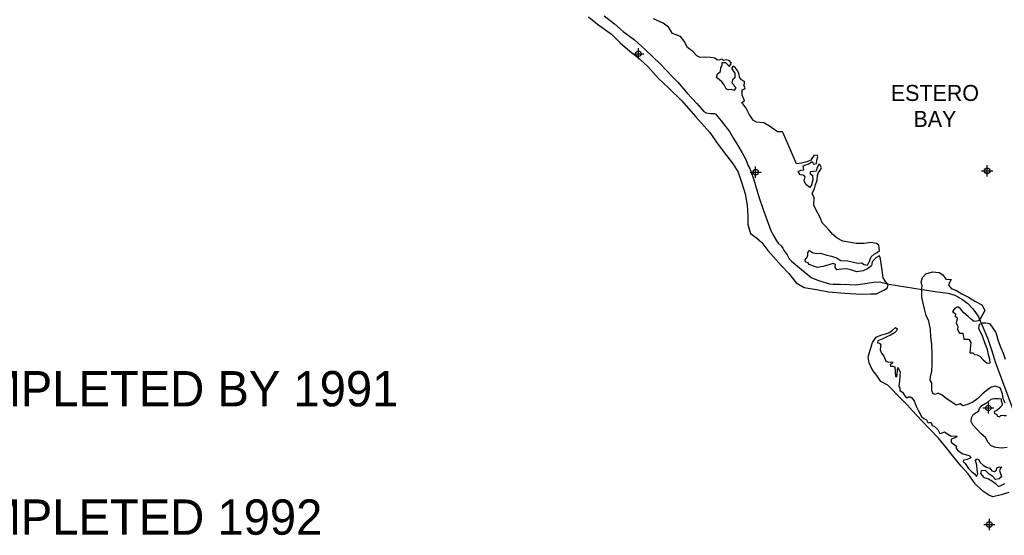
# Model space of a CAD drawing. Extents: x 136693 to 413893, y 707796 to 905796.
# Tile 3 of 70: x 171977 to 216188, y 742307 to 765480. Entities that reach past the tile are written whole.
import ezdxf
from ezdxf.enums import TextEntityAlignment as Align

# ---------------------------------------------------------------- set-up
doc = ezdxf.new("R2010")
doc.units = 0
doc.header["$LTSCALE"] = 2000
doc.header["$PDMODE"] = 34
doc.header["$PDSIZE"] = 250
for name, color, linetype in [('MAJROADS', 9, 'CONTINUOUS'), ('SEC', 2, 'CONTINUOUS'), ('TEXT', 7, 'CONTINUOUS'), ('WATER', 4, 'CONTINUOUS')]:
    doc.layers.add(name, color=color, linetype=linetype)

msp = doc.modelspace()

# ---------------------------------------------------------------- linework, layer by layer
at = {"layer": 'MAJROADS', "color": 0}
msp.add_lwpolyline([(198218, 765652), (198684, 765288), (199075, 764942), (199576, 764578), (200083, 764121), (200740, 763496), (201297, 762897), (201522, 762669), (201945, 762172), (202386, 761707), (202594, 761471), (202702, 761353), (202802, 761294), (202994, 761267), (203170, 761266), (203237, 761232), (203328, 761114), (203478, 760937), (203677, 760659), (203843, 760448), (204025, 760145), (204224, 759833), (204422, 759497), (204588, 759202), (204694, 758917), (204769, 758790), (204900, 758412), (204941, 758286), (205170, 757522), (205367, 756951), (205605, 756295), (205703, 756010), (205802, 755825), (205951, 755572), (206034, 755429), (206176, 755311), (206242, 755210), (206308, 755092), (206432, 754907), (206523, 754738), (206640, 754629), (206806, 754477), (207514, 753901), (207840, 753765), (208333, 753610), (208509, 753592), (208827, 753598), (209221, 753579), (209497, 753568), (209841, 753607), (210319, 753679), (210588, 753702), (211006, 753590), (212495, 753353), (213182, 753255), (213667, 753193), (213968, 753107), (214310, 752903), (214552, 752726), (214760, 752498), (214909, 752304), (215025, 752119), (215198, 751740), (215445, 751135), (215650, 750547), (215781, 750110), (216964, 746934)], dxfattribs=at)
at = {"layer": 'SEC', "color": 0}
for p in [(199757, 763949), (205023, 758625), (215421, 758686), (215472, 748029), (215519, 742792)]:
    msp.add_point(p, dxfattribs=at)
at = {"layer": 'WATER', "color": 0}
for points in [[(197511, 765610), (197919, 765272), (198552, 764832), (198935, 764445), (199376, 764065), (199701, 763811), (200176, 763373), (200658, 762842), (201107, 762420), (201715, 761839), (202329, 761123), (202961, 760415), (203293, 759927), (203708, 759372), (204015, 758993), (204239, 758623), (204419, 758086), (204559, 757649), (204639, 757147), (204678, 756669), (204667, 756275), (204798, 755864), (205065, 755670), (205298, 755459), (205564, 755114), (205821, 754819), (206162, 754432), (206511, 754078), (206835, 753657), (207202, 753437), (207762, 753349), (208298, 753254), (209034, 753190), (209754, 753143), (210173, 753166), (210457, 753155), (210785, 753329), (210928, 753412), (210971, 753562), (210855, 753714), (210747, 753882), (210699, 754226), (210659, 754527), (210635, 754737), (210578, 754863), (210426, 754772), (210258, 754605), (210223, 754421), (210046, 754289), (209845, 754189), (209568, 754141), (209301, 754243), (209100, 754286), (208874, 754263), (208673, 754239), (208598, 754357), (208616, 754482), (208507, 754517), (208306, 754459), (208062, 754386), (207794, 754345), (207627, 754405), (207427, 754473), (207377, 754549), (207260, 754583), (207244, 754684), (207337, 754801), (207362, 754901), (207372, 755018), (207439, 755101), (207581, 755017), (207748, 754974), (207932, 754989), (208225, 754895), (208434, 754852), (208651, 754775), (208851, 754657), (209169, 754638), (209412, 754578), (209613, 754534), (209772, 754550), (209897, 754474), (210039, 754448), (210132, 754623), (210217, 754823), (210352, 754948), (210487, 755014), (210579, 755114), (210556, 755340), (210456, 755416), (210196, 755460), (209895, 755428), (209543, 755414), (208941, 755527), (208682, 755654), (208491, 755831), (208316, 756042), (208150, 756219), (208008, 756345), (207935, 756555), (207810, 756790), (207686, 757034), (207629, 757143), (207648, 757470), (207565, 757680), (207659, 757872), (207718, 758055), (207778, 758264), (207805, 758474), (207848, 758607), (207915, 758716), (207975, 758824), (207917, 758942), (207859, 758992), (207774, 758792), (207739, 758667), (207614, 758651), (207488, 758643), (207454, 758576), (207571, 758484), (207586, 758282), (207534, 758057), (207458, 757940), (207283, 758075), (207209, 758235), (207252, 758410), (207152, 758486), (207026, 758504), (206927, 758655), (207053, 758721), (207187, 758729), (207155, 758905), (207390, 758996), (207566, 759112), (207624, 758986), (207750, 759018), (207776, 759160), (207811, 759311), (207778, 759395), (207643, 759379), (207550, 759246), (207500, 759171), (207323, 759088), (207089, 759039), (206862, 759007), (206293, 760326), (206227, 760435), (206009, 760445), (205651, 760699), (205384, 760851), (205066, 760878), (204933, 760955), (204750, 761199), (204593, 761501), (204410, 761754), (204520, 761828), (204412, 762080), (204414, 762323), (204532, 762372), (204557, 762423), (204499, 762523), (204525, 762615), (204526, 762707), (204384, 762775), (204301, 762902), (204268, 763069), (204194, 763212), (204103, 763330), (204011, 763389), (203943, 763306), (204034, 763154), (204093, 763079), (204091, 762869), (203990, 762770), (203956, 762636), (204022, 762560), (204088, 762467), (204138, 762409), (204045, 762292), (203945, 762343), (203794, 762327), (203703, 762378), (203612, 762554), (203512, 762689), (203387, 762790), (203271, 762883), (203314, 763042), (203440, 763150), (203458, 763326), (203526, 763443), (203526, 763551), (203669, 763550), (203794, 763441), (203852, 763390), (203945, 763532), (203828, 763650), (203703, 763676), (203577, 763652), (203502, 763702), (203376, 763653), (203284, 763679), (203184, 763755), (202992, 763773), (202758, 763799), (202531, 763776), (202381, 763852), (202198, 764054), (201965, 764232), (201816, 764517), (201650, 764728), (201450, 764796), (201283, 764864), (201117, 765142), (200867, 765328), (200633, 765430), (200433, 765515)], [(216223, 748248), (216141, 748450), (216109, 748668), (216010, 748928), (215785, 749014), (215617, 748964), (215449, 748865), (215196, 748657), (215002, 748449), (214775, 748292), (214540, 748193), (214330, 748119), (214205, 748212), (214028, 748163), (213878, 748264), (213578, 748450), (213403, 748611), (213219, 748696), (213085, 748638), (212993, 748672), (212936, 748815), (212937, 748983), (212930, 749167), (212863, 749285), (212881, 749435), (212933, 749686), (212943, 749988), (212946, 750406), (212933, 750884), (212893, 751228), (212870, 751563), (212797, 751924), (212682, 752184), (212609, 752486), (212552, 752746), (212478, 753006), (212488, 753241), (212481, 753400), (212507, 753517), (212449, 753685), (212509, 753894), (212661, 754052), (212963, 754142), (213256, 754115), (213423, 754013), (213539, 753862), (213581, 753803), (213681, 753819), (213799, 753810), (213739, 753701), (213680, 753568), (213804, 753399), (214046, 753305), (214288, 753161), (214581, 753017), (214897, 752814), (215181, 752670), (215314, 752426), (215271, 752326), (215152, 752117), (215026, 751942), (214841, 751918), (214708, 752011), (214566, 752138), (214366, 752307), (214200, 752500), (214100, 752568), (213982, 752519), (213856, 752360), (213997, 752259), (213980, 752142), (214063, 752108), (214071, 752015), (214020, 751857), (214103, 751697), (214093, 751555), (214176, 751386), (214327, 751394), (214367, 751117), (214601, 751116), (214692, 750973), (214675, 750822), (214639, 750504), (214781, 750511), (214856, 750427), (214973, 750418), (215090, 750358), (215240, 750190), (215423, 750046), (215549, 750062), (215542, 750230), (215484, 750414), (215427, 750658), (215312, 750960), (215205, 751254), (215040, 751598), (215075, 751791), (215218, 751849), (215360, 751856), (215527, 751821), (215644, 751661), (215801, 751426), (215907, 751048), (216039, 750737), (216130, 750494), (216220, 750225)], [(216389, 744235), (216053, 744120), (215676, 744030), (215492, 744107), (215225, 744293), (214876, 744622), (214560, 745068), (214253, 745422), (213929, 745818), (213580, 746256), (213231, 746677), (212848, 747082), (212482, 747453), (212067, 747900), (211842, 748152), (211559, 748439), (210960, 749055), (210643, 749224), (210469, 749485), (210262, 749763), (210121, 750057), (210081, 750334), (210167, 750635), (210270, 750977), (210430, 751211), (210641, 751302), (210859, 751367), (211010, 751400), (211161, 751524), (211305, 751649), (211380, 751590), (211345, 751498), (211253, 751406), (211084, 751307), (210908, 751224), (210732, 751142), (210505, 751043), (210496, 750959), (210588, 750942), (210646, 750899), (210629, 750799), (210619, 750648), (210677, 750497), (210785, 750354), (210875, 750127), (210993, 750093), (211168, 750100), (211160, 750025), (211059, 749967), (211083, 749916), (211184, 749916), (211276, 749882), (211298, 749446), (211357, 749437), (211401, 749856), (211509, 749654), (211491, 749470), (211481, 749235), (211454, 749018), (211504, 748925), (211495, 748808), (211612, 748740), (211694, 748614), (211786, 748496), (211861, 748496), (211887, 748537), (211962, 748537), (212029, 748486), (212137, 748351), (212235, 748108), (212335, 747898), (212475, 747645), (212575, 747553), (212700, 747502), (212750, 747384), (212909, 747374), (212942, 747249), (213050, 747198), (213200, 747063), (213291, 746886), (213375, 746902), (213509, 746952), (213601, 746884), (213801, 746765), (214036, 746781), (214052, 746730), (213935, 746672), (213809, 746623), (213799, 746489), (213941, 746388), (214049, 746311), (214015, 746236), (214123, 746110), (214332, 745974), (214616, 745897), (214699, 745804), (214632, 745755), (214523, 745713), (214355, 745681), (214338, 745631), (214429, 745530), (214579, 745303), (214737, 745159), (214853, 745066), (214945, 744957), (214996, 745065), (214972, 745258), (214948, 745459), (214899, 745669), (214959, 745744), (215025, 745710), (215100, 745584), (215241, 745457), (215392, 745364), (215542, 745321), (215633, 745212), (215750, 745177), (215835, 745236), (215860, 745344), (215961, 745385), (216070, 745376), (216002, 745293), (215968, 745201), (216034, 745042), (216059, 744941), (215958, 744849), (215798, 744817), (215674, 744952), (215507, 745062), (215340, 745222), (215156, 745207), (215122, 745081), (215263, 744904), (215480, 744844), (215664, 744742), (215797, 744633), (215922, 744506), (216031, 744547), (216216, 744630)], [(216319, 746254), (216084, 746222), (215808, 746258), (215591, 746334), (215458, 746486), (215342, 746705), (215142, 746865), (214967, 747059), (214768, 747278), (214693, 747421), (214720, 747580), (214796, 747730), (214922, 747830), (215040, 747905), (215074, 748013), (215176, 748138), (215352, 748246), (215470, 748312), (215597, 748428), (215722, 748453), (215923, 748451), (216041, 748442), (216048, 748358), (216089, 748232), (216089, 748157), (215979, 748024), (215853, 747916), (215727, 747875), (215743, 747783), (215843, 747757), (215885, 747664), (215976, 747639), (216035, 747688), (216119, 747705), (216186, 747687), (216287, 747695)]]:
    msp.add_lwpolyline(points, dxfattribs=at)

# ---------------------------------------------------------------- texts
at = {"layer": 'TEXT', "color": 0}
for s, p in [('STUDY COMPLETED BY 1991', (159317, 748104)), ('STUDY COMPLETED 1992', (159317, 742335))]:
    msp.add_text(s, height=1584, dxfattribs=at).set_placement(p)
at = {"layer": 'WATER', "color": 0}
for s, p in [('ESTERO', (213072, 761827)), ('BAY', (213072, 760661))]:
    msp.add_text(s, height=720, dxfattribs=at).set_placement(p, align=Align.CENTER)

doc.saveas('drawing.dxf')
